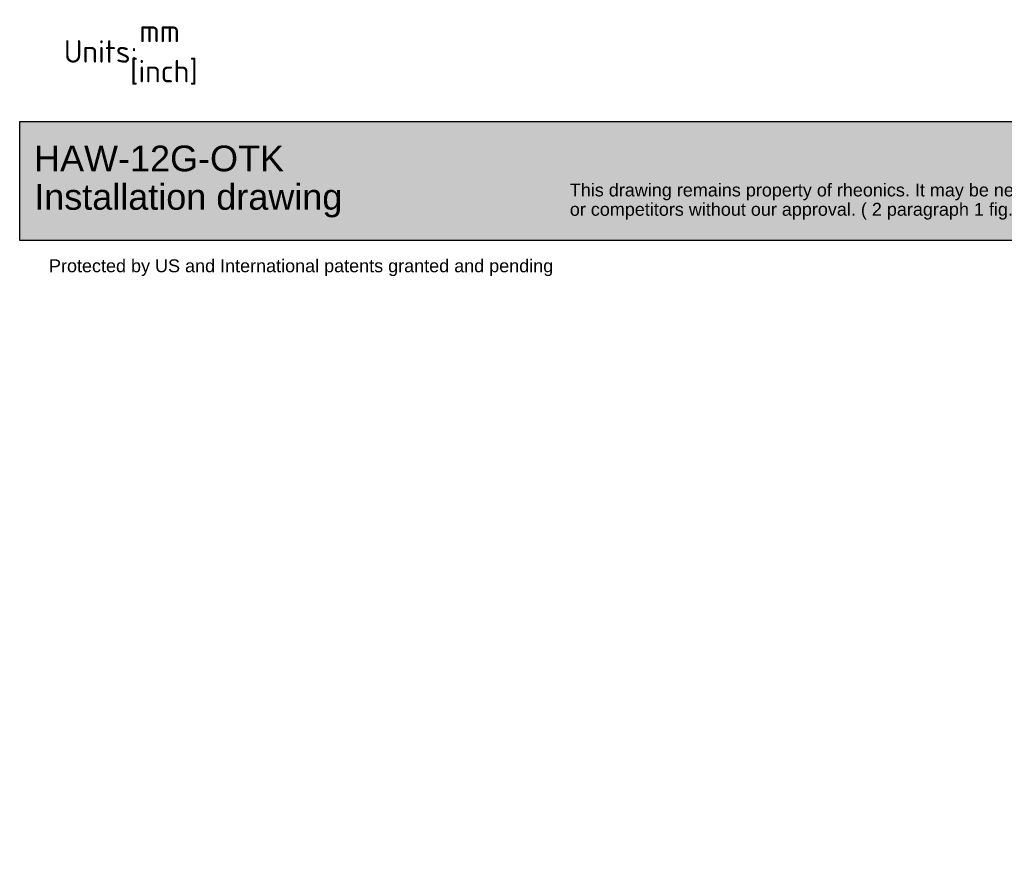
# Paper-space layout 'Installation' of a CAD drawing. Header units: millimetres. Extents: x -20 to 275, y -85 to 192.
# Tile 1 of 6: x -20 to 133, y -85 to 47. Entities that reach past the tile are written whole.
import ezdxf
from ezdxf.entities.mleader import LeaderData, LeaderLine
from ezdxf.math import Vec2, Vec3

# ---------------------------------------------------------------- set-up
doc = ezdxf.new("R2010")
doc.units = ezdxf.units.MM
doc.layers.add('Default', color=7, linetype='Continuous')

# ---------------------------------------------------------------- blocks, each defined once
blk = doc.blocks.new('_DOT')
at = {"color": 0}
blk.add_line((0, 0), (-1, 0), dxfattribs=at)
at = {"color": 0, "const_width": 0.333}
blk.add_lwpolyline([(-0.1665, 0, 1), (0.1665, 0, 1)], format="xyb", close=True, dxfattribs=at)
blk = doc.blocks.new('Block1')
at = {"layer": 'Default', "linetype": 'Continuous'}
blk.add_hatch(color=7, dxfattribs=at).paths.add_polyline_path([(207.88, 0), (0, 0), (0, -18.48), (207.88, -18.48)])
at = {"layer": 'Default', "color": 7, "linetype": 'Continuous'}
for p, q in [((0, 0), (207.88, 0)), ((0, -18.48), (0, 0)), ((207.88, -18.48), (0, -18.48))]:
    blk.add_line(p, q, dxfattribs=at)
ml = blk.add_multileader_mtext('Standard', dxfattribs=at)
ml.set_content('{\\pxsm0.9;\\fArial|b0||i0||c0|p34;\\W1.;This drawing remains property of rheonics. It may be neither copied nor informed to third persons \\Por competitors without our approval. ( 2 paragraph 1 fig.7 copyright act of 9th Sept. 1965)\\P}', color=7)
ml.set_leader_properties()
ml.set_arrow_properties(name='DOT')
ml.build(insert=Vec2(0, 0))
ml.multileader.update_dxf_attribs({"leader_type": 0, "dogleg_length": 0, "arrow_head_size": 2})
ctx = ml.context
ctx.base_point, ctx.char_height, ctx.arrow_head_size, ctx.landing_gap_size = Vec3(84.7, -10.93), 2, 2, 0.7
ctx.mtext.insert = Vec3(85.4, -9.64)
ml = blk.add_multileader_mtext('Standard', dxfattribs=at)
ml.set_content('{\\pxsm0.9;\\fArial|b0||i0||c0|p34;\\W1.;Protected by US and International patents granted and pending\\P}', color=7)
ml.set_leader_properties()
ml.set_arrow_properties(name='DOT')
ml.build(insert=Vec2(0, 0))
ml.multileader.update_dxf_attribs({"leader_type": 0, "dogleg_length": 0, "arrow_head_size": 2})
ctx = ml.context
ctx.base_point, ctx.char_height, ctx.arrow_head_size, ctx.landing_gap_size = Vec3(3.85, -22.7), 2, 2, 0.7
ctx.mtext.insert = Vec3(4.55, -21.41)

psp = doc.layouts.new('Installation')

# ---------------------------------------------------------------- block references
at = {"layer": 'Default', "color": 7}
psp.add_blockref('Block1', (-20.232, 30.843), dxfattribs=at)

# ---------------------------------------------------------------- leaders
at = {"layer": 'Default', "color": 7, "linetype": 'Continuous'}
ml = psp.add_multileader_mtext('Standard', dxfattribs=at)
ml.set_content('{\\pxsm0.9;\\fSolid Edge ISO|b0||i0||c0|p34;\\W1.;mm\\P}', color=7)
ml.set_leader_properties()
ml.set_arrow_properties(name='DOT')
ml.build(insert=Vec2(0, 0))
ml.multileader.update_dxf_attribs({"leader_type": 0, "dogleg_length": 0, "arrow_head_size": 3.5})
ctx = ml.context
ctx.base_point, ctx.char_height, ctx.arrow_head_size, ctx.landing_gap_size, ctx.plane_origin = Vec3(-2.868, 44.895), 3.5, 3.5, 1.225, Vec3(-20.465, 0)
ctx.mtext.insert = Vec3(-1.643, 46.645)
ml = psp.add_multileader_mtext('Standard', dxfattribs=at)
ml.set_content('{\\pxsm0.9;\\fSolid Edge ISO|b0||i0||c0|p34;\\W1.;Units:\\P}', color=7)
ml.set_leader_properties()
ml.set_arrow_properties(name='DOT')
ml.build(insert=Vec2(0, 0))
ml.multileader.update_dxf_attribs({"leader_type": 0, "dogleg_length": 0, "arrow_head_size": 3.5})
ctx = ml.context
ctx.base_point, ctx.char_height, ctx.arrow_head_size, ctx.landing_gap_size, ctx.plane_origin = Vec3(-14.589, 41.697), 3.5, 3.5, 1.225, Vec3(-20.465, 0)
ctx.mtext.insert = Vec3(-13.364, 43.456)
ml = psp.add_multileader_mtext('Standard', dxfattribs=at)
ml.set_content('{\\pxsm0.9;\\fSolid Edge ISO|b0||i0||c0|p34;\\W1.;[inch]\\P}', color=7)
ml.set_leader_properties()
ml.build(insert=Vec2(0, 0))
ml.multileader.update_dxf_attribs({"dogleg_length": 0, "arrow_head_size": 0.805})
ctx = ml.context
ctx.base_point, ctx.char_height, ctx.arrow_head_size, ctx.landing_gap_size, ctx.plane_origin = Vec3(-4.337, 38.652), 3.5, 0.805, 1.225, Vec3(-20.465, 0)
ctx.mtext.insert = Vec3(-3.112, 40.407)
ml = psp.add_multileader_mtext('Standard', dxfattribs=at)
ml.set_content('{\\pxsm0.9;\\fArial|b0||i0||c0|p34;\\W1.;HAW-12G-OTK\\P}', color=7)
ml.set_leader_properties()
ml.set_arrow_properties(name='DOT')
ml.build(insert=Vec2(0, 0))
ml.multileader.update_dxf_attribs({"leader_type": 0, "dogleg_length": 0})
ctx = ml.context
ctx.base_point, ctx.landing_gap_size, ctx.plane_origin = Vec3(-19.401, 25.067), 1.4, Vec3(-20.465, 0)
ctx.mtext.insert = Vec3(-18.001, 27.101)
ml = psp.add_multileader_mtext('Standard', dxfattribs=at)
ml.set_content('{\\pxsm0.9;\\fArial|b0||i0||c0|p34;\\W1.;Installation drawing\\P}', color=7)
ml.set_leader_properties()
ml.set_arrow_properties(name='DOT')
ml.build(insert=Vec2(0, 0))
ml.multileader.update_dxf_attribs({"leader_type": 0, "dogleg_length": 0})
ctx = ml.context
ctx.base_point, ctx.landing_gap_size, ctx.plane_origin = Vec3(-19.373, 18.55), 1.4, Vec3(-20.465, 0)
ctx.mtext.insert = Vec3(-17.973, 21.136)

doc.saveas('drawing.dxf')
